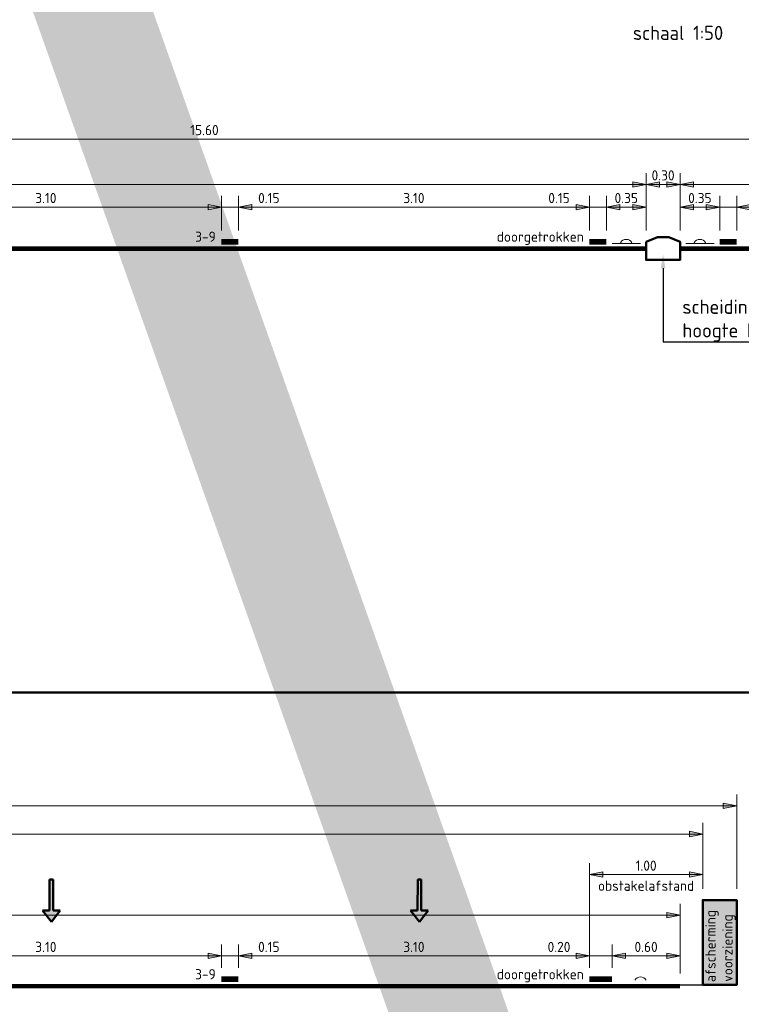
# Model space of a CAD drawing. Header units: metres. Extents: x -699 to 2316, y -1199 to 781.
# Tile 252 of 256: x -31.47 to -25.1, y 50.99 to 59.69. Entities that reach past the tile are written whole.
import ezdxf
from ezdxf import colors
from ezdxf.entities.mleader import LeaderData, LeaderLine
from ezdxf.enums import TextEntityAlignment as Align
from ezdxf.math import Vec2, Vec3

# ---------------------------------------------------------------- set-up
doc = ezdxf.new("R2010")
doc.units = ezdxf.units.M
doc.header["$PDMODE"] = 1
for name, color, linetype, lineweight in [('B-WE-GW-BERM-GD', 90, 'Continuous', 25), ('N-WE-VH-KANTVERHARDING-GD', 210, 'Continuous', 50), ('N-WE-VH-VERHARDING-GD', 252, 'Continuous', 50), ('N-WE-VV-MARKERING-GD', 170, 'Continuous', 50), ('X-XX-AL-M', 7, 'Continuous', 18), ('X-XX-AL-T18', 10, 'Continuous', 18), ('X-XX-AL-T25', 7, 'Continuous', 25)]:
    doc.layers.add(name, color=color, linetype=linetype, lineweight=lineweight)
doc.layers.add('X-XX-AL-TEKENBLAD_VIEWPORT-G', color=7, linetype='Continuous', lineweight=18, plot=False)
doc.styles.add('NLCS-ISO', font='NLCS-ISO.ttf')
doc.styles.add('NLCS-ISO Standaard', font='NLCS-ISO.ttf')
doc.styles.add('NLCS-ISO-M50-T25', font='NLCS-ISO.ttf', dxfattribs={"height": 0.125})
doc.linetypes.add('ZIGZAG', pattern='A,0.00254,-5.08,[131,ltypeshp.shx,S=5.08,R=0,X=-5.08,Y=0],-10.16,[131,ltypeshp.shx,S=5.08,R=180,X=5.08,Y=0],-5.08', length=20.32254)
doc.dimstyles.new('NLCS-T18-Pijl-ANNOTATIVE-A', dxfattribs={"dimtxt": 1.8, "dimasz": 1.35, "dimexe": 2, "dimexo": 2, "dimgap": 0.7, "dimtad": 1, "dimlfac": -1, "dimzin": 0, "dimdsep": 46, "dimtxsty": 'NLCS-ISO Standaard', "dimblk": 'Pijl', "dimblk1": 'Pijl', "dimblk2": 'Pijl', "dimcen": 2.5, "dimdle": 2, "dimclrd": 256, "dimclre": 256, "dimclrt": 256, "dimadec": 0, "dimazin": 0, "dimtfac": 1, "dimtofl": 0, "dimtmove": 0, "dimatfit": 3, "dimldrblk": 'Pijl', "dimfxl": 1, "dimtolj": 1, "dimtzin": 0, "dimlwd": 18, "dimlwe": 18, "dimarcsym": 0})

# ---------------------------------------------------------------- blocks, each defined once
blk = doc.blocks.new('Pijl')
h = blk.add_hatch(color=256)
h.paths.add_polyline_path([(0, 0), (-1.75, 0.35), (-1.75, 0)])
h.paths.add_polyline_path([(-1.75, 0), (-1.75, -0.35), (0, 0)])
for p, q in [((-1.9, 0), (0, 0)), ((0, 0), (-1.75, 0.35)), ((-1.75, 0.35), (-1.75, -0.35)), ((0, 0), (-1.75, -0.35))]:
    blk.add_line(p, q)
blk = doc.blocks.new('*D1254')
at = {"layer": 'Defpoints', "color": 0, "transparency": 16777216}
for p in [(-26.4392, 51.4198), (-29.5392, 51.2136), (-26.4392, 51.2136)]:
    blk.add_point(p, dxfattribs=at)
at = {"layer": 'X-XX-AL-M', "lineweight": 18, "transparency": 16777216}
for p, q in [((-29.5392, 51.3136), (-29.5392, 51.5198)), ((-26.4392, 51.3136), (-26.4392, 51.5198)), ((-29.4717, 51.4198), (-26.5067, 51.4198))]:
    blk.add_line(p, q, dxfattribs=at)
at = {"layer": 'X-XX-AL-M', "lineweight": 18, "transparency": 16777216, "xscale": 0.0675, "yscale": 0.0675, "zscale": 0.0675, "rotation": 180}
blk.add_blockref('Pijl', (-29.5392, 51.4198), dxfattribs=at)
at = {"layer": 'X-XX-AL-M', "lineweight": 18, "transparency": 16777216, "xscale": 0.0675, "yscale": 0.0675, "zscale": 0.0675}
blk.add_blockref('Pijl', (-26.4392, 51.4198), dxfattribs=at)
at = {"layer": 'X-XX-AL-M', "transparency": 16777216, "insert": (-27.9892, 51.4998), "char_height": 0.09, "attachment_point": 5, "style": 'NLCS-ISO Standaard'}
blk.add_mtext('\\A1;3.10', dxfattribs=at)
blk = doc.blocks.new('*D1257')
at = {"layer": 'Defpoints', "color": 0, "transparency": 16777216}
for p in [(-25.6392, 51.7787), (-36.8392, 51.1636), (-25.6392, 51.1636)]:
    blk.add_point(p, dxfattribs=at)
at = {"layer": 'X-XX-AL-M', "lineweight": 18, "transparency": 16777216}
for p, q in [((-36.8392, 51.2636), (-36.8392, 51.8787)), ((-25.6392, 51.2636), (-25.6392, 51.8787)), ((-36.7717, 51.7787), (-25.7067, 51.7787))]:
    blk.add_line(p, q, dxfattribs=at)
at = {"layer": 'X-XX-AL-M', "lineweight": 18, "transparency": 16777216, "xscale": 0.0675, "yscale": 0.0675, "zscale": 0.0675, "rotation": 180}
blk.add_blockref('Pijl', (-36.8392, 51.7787), dxfattribs=at)
at = {"layer": 'X-XX-AL-M', "lineweight": 18, "transparency": 16777216, "xscale": 0.0675, "yscale": 0.0675, "zscale": 0.0675}
blk.add_blockref('Pijl', (-25.6392, 51.7787), dxfattribs=at)
at = {"layer": 'X-XX-AL-M', "transparency": 16777216, "insert": (-32.9142, 51.8587), "char_height": 0.09, "attachment_point": 5, "style": 'NLCS-ISO Standaard'}
blk.add_mtext('\\A1;11.20', dxfattribs=at)
blk = doc.blocks.new('*D1258')
at = {"layer": 'Defpoints', "color": 0, "transparency": 16777216}
for p in [(-26.2392, 51.4198), (-26.4392, 51.2136), (-26.2392, 51.2136)]:
    blk.add_point(p, dxfattribs=at)
at = {"layer": 'X-XX-AL-M', "lineweight": 18, "transparency": 16777216}
for p, q in [((-26.4392, 51.3136), (-26.4392, 51.5198)), ((-26.2392, 51.3136), (-26.2392, 51.5198)), ((-26.8422, 51.4198), (-26.4392, 51.4198)), ((-26.5067, 51.4198), (-26.5742, 51.4198)), ((-26.4392, 51.4198), (-26.2392, 51.4198)), ((-26.1717, 51.4198), (-26.1042, 51.4198))]:
    blk.add_line(p, q, dxfattribs=at)
at = {"layer": 'X-XX-AL-M', "lineweight": 18, "transparency": 16777216, "xscale": 0.0675, "yscale": 0.0675, "zscale": 0.0675}
blk.add_blockref('Pijl', (-26.4392, 51.4198), dxfattribs=at)
at = {"layer": 'X-XX-AL-M', "lineweight": 18, "transparency": 16777216, "xscale": 0.0675, "yscale": 0.0675, "zscale": 0.0675, "rotation": 180}
blk.add_blockref('Pijl', (-26.2392, 51.4198), dxfattribs=at)
at = {"layer": 'X-XX-AL-M', "transparency": 16777216, "insert": (-26.7082, 51.4998), "char_height": 0.09, "attachment_point": 5, "style": 'NLCS-ISO Standaard'}
blk.add_mtext('\\A1;0.20', dxfattribs=at)
blk = doc.blocks.new('*D1259')
at = {"layer": 'Defpoints', "color": 0, "transparency": 16777216}
for p in [(-26.2392, 51.4198), (-26.2392, 51.2136), (-25.6392, 51.1636)]:
    blk.add_point(p, dxfattribs=at)
at = {"layer": 'X-XX-AL-M', "lineweight": 18, "transparency": 16777216}
for p, q in [((-26.2392, 51.3136), (-26.2392, 51.5198)), ((-25.6392, 51.2636), (-25.6392, 51.5198)), ((-25.7067, 51.4198), (-26.1717, 51.4198))]:
    blk.add_line(p, q, dxfattribs=at)
at = {"layer": 'X-XX-AL-M', "lineweight": 18, "transparency": 16777216, "xscale": 0.0675, "yscale": 0.0675, "zscale": 0.0675, "rotation": 180}
blk.add_blockref('Pijl', (-26.2392, 51.4198), dxfattribs=at)
at = {"layer": 'X-XX-AL-M', "lineweight": 18, "transparency": 16777216, "xscale": 0.0675, "yscale": 0.0675, "zscale": 0.0675}
blk.add_blockref('Pijl', (-25.6392, 51.4198), dxfattribs=at)
at = {"layer": 'X-XX-AL-M', "transparency": 16777216, "insert": (-25.9392, 51.4998), "char_height": 0.09, "attachment_point": 5, "style": 'NLCS-ISO Standaard'}
blk.add_mtext('\\A1;0.60', dxfattribs=at)
blk = doc.blocks.new('*D1268')
at = {"layer": 'Defpoints', "color": 0, "transparency": 16777216}
for p in [(-29.6892, 51.4198), (-29.6892, 51.2136), (-29.5392, 51.2136)]:
    blk.add_point(p, dxfattribs=at)
at = {"layer": 'X-XX-AL-M', "lineweight": 18, "transparency": 16777216}
for p, q in [((-29.6892, 51.3136), (-29.6892, 51.5198)), ((-29.5392, 51.3136), (-29.5392, 51.5198)), ((-29.7567, 51.4198), (-29.8242, 51.4198)), ((-29.5392, 51.4198), (-29.6892, 51.4198)), ((-29.1452, 51.4198), (-29.5392, 51.4198)), ((-29.4717, 51.4198), (-29.4042, 51.4198))]:
    blk.add_line(p, q, dxfattribs=at)
at = {"layer": 'X-XX-AL-M', "lineweight": 18, "transparency": 16777216, "xscale": 0.0675, "yscale": 0.0675, "zscale": 0.0675}
blk.add_blockref('Pijl', (-29.6892, 51.4198), dxfattribs=at)
at = {"layer": 'X-XX-AL-M', "lineweight": 18, "transparency": 16777216, "xscale": 0.0675, "yscale": 0.0675, "zscale": 0.0675, "rotation": 180}
blk.add_blockref('Pijl', (-29.5392, 51.4198), dxfattribs=at)
at = {"layer": 'X-XX-AL-M', "transparency": 16777216, "insert": (-29.2702, 51.4998), "char_height": 0.09, "attachment_point": 5, "style": 'NLCS-ISO Standaard'}
blk.add_mtext('\\A1;0.15', dxfattribs=at)
blk = doc.blocks.new('*D1270')
at = {"layer": 'Defpoints', "color": 0, "transparency": 16777216}
for p in [(-26.4392, 52.1377), (-25.4392, 51.9136), (-26.4392, 51.2136)]:
    blk.add_point(p, dxfattribs=at)
at = {"layer": 'X-XX-AL-M', "lineweight": 18, "transparency": 16777216}
for p, q in [((-26.4392, 51.3136), (-26.4392, 52.2377)), ((-25.4392, 52.0136), (-25.4392, 52.2377)), ((-25.5067, 52.1377), (-26.3717, 52.1377))]:
    blk.add_line(p, q, dxfattribs=at)
at = {"layer": 'X-XX-AL-M', "lineweight": 18, "transparency": 16777216, "xscale": 0.0675, "yscale": 0.0675, "zscale": 0.0675, "rotation": 180}
blk.add_blockref('Pijl', (-26.4392, 52.1377), dxfattribs=at)
at = {"layer": 'X-XX-AL-M', "lineweight": 18, "transparency": 16777216, "xscale": 0.0675, "yscale": 0.0675, "zscale": 0.0675}
blk.add_blockref('Pijl', (-25.4392, 52.1377), dxfattribs=at)
at = {"layer": 'X-XX-AL-M', "transparency": 16777216, "insert": (-25.9392, 52.2177), "char_height": 0.09, "attachment_point": 5, "style": 'NLCS-ISO Standaard'}
blk.add_mtext('\\A1;1.00', dxfattribs=at)
blk = doc.blocks.new('*D1274')
at = {"layer": 'Defpoints', "color": 0, "transparency": 16777216}
for p in [(-29.6892, 51.4198), (-32.7892, 51.2136), (-29.6892, 51.2136)]:
    blk.add_point(p, dxfattribs=at)
at = {"layer": 'X-XX-AL-M', "lineweight": 18, "transparency": 16777216}
for p, q in [((-32.7892, 51.3136), (-32.7892, 51.5198)), ((-29.6892, 51.3136), (-29.6892, 51.5198)), ((-32.7217, 51.4198), (-29.7567, 51.4198))]:
    blk.add_line(p, q, dxfattribs=at)
at = {"layer": 'X-XX-AL-M', "lineweight": 18, "transparency": 16777216, "xscale": 0.0675, "yscale": 0.0675, "zscale": 0.0675, "rotation": 180}
blk.add_blockref('Pijl', (-32.7892, 51.4198), dxfattribs=at)
at = {"layer": 'X-XX-AL-M', "lineweight": 18, "transparency": 16777216, "xscale": 0.0675, "yscale": 0.0675, "zscale": 0.0675}
blk.add_blockref('Pijl', (-29.6892, 51.4198), dxfattribs=at)
at = {"layer": 'X-XX-AL-M', "transparency": 16777216, "insert": (-31.2392, 51.4998), "char_height": 0.09, "attachment_point": 5, "style": 'NLCS-ISO Standaard'}
blk.add_mtext('\\A1;3.10', dxfattribs=at)
blk = doc.blocks.new('*D1278')
at = {"layer": 'Defpoints', "color": 0, "transparency": 16777216}
for p in [(-25.4392, 52.4966), (-38.4892, 51.9136), (-25.4392, 51.9136)]:
    blk.add_point(p, dxfattribs=at)
at = {"layer": 'X-XX-AL-M', "lineweight": 18, "transparency": 16777216}
for p, q in [((-38.4892, 52.0136), (-38.4892, 52.5966)), ((-25.4392, 52.0136), (-25.4392, 52.5966)), ((-38.4217, 52.4966), (-25.5067, 52.4966))]:
    blk.add_line(p, q, dxfattribs=at)
at = {"layer": 'X-XX-AL-M', "lineweight": 18, "transparency": 16777216, "xscale": 0.0675, "yscale": 0.0675, "zscale": 0.0675, "rotation": 180}
blk.add_blockref('Pijl', (-38.4892, 52.4966), dxfattribs=at)
at = {"layer": 'X-XX-AL-M', "lineweight": 18, "transparency": 16777216, "xscale": 0.0675, "yscale": 0.0675, "zscale": 0.0675}
blk.add_blockref('Pijl', (-25.4392, 52.4966), dxfattribs=at)
at = {"layer": 'X-XX-AL-M', "transparency": 16777216, "insert": (-31.9642, 52.5766), "char_height": 0.09, "attachment_point": 5, "style": 'NLCS-ISO Standaard'}
blk.add_mtext('\\A1;13.05', dxfattribs=at)
blk = doc.blocks.new('*D1283')
at = {"layer": 'Defpoints', "color": 0, "transparency": 16777216}
for p in [(-25.1392, 52.7466), (-38.7892, 51.9136), (-25.1392, 51.9136)]:
    blk.add_point(p, dxfattribs=at)
at = {"layer": 'X-XX-AL-M', "lineweight": 18, "transparency": 16777216}
for p, q in [((-38.7892, 52.0136), (-38.7892, 52.8466)), ((-25.1392, 52.0136), (-25.1392, 52.8466)), ((-38.7217, 52.7466), (-25.2067, 52.7466))]:
    blk.add_line(p, q, dxfattribs=at)
at = {"layer": 'X-XX-AL-M', "lineweight": 18, "transparency": 16777216, "xscale": 0.0675, "yscale": 0.0675, "zscale": 0.0675, "rotation": 180}
blk.add_blockref('Pijl', (-38.7892, 52.7466), dxfattribs=at)
at = {"layer": 'X-XX-AL-M', "lineweight": 18, "transparency": 16777216, "xscale": 0.0675, "yscale": 0.0675, "zscale": 0.0675}
blk.add_blockref('Pijl', (-25.1392, 52.7466), dxfattribs=at)
at = {"layer": 'X-XX-AL-M', "transparency": 16777216, "insert": (-31.9642, 52.8266), "char_height": 0.09, "attachment_point": 5, "style": 'NLCS-ISO Standaard'}
blk.add_mtext('\\A1;13.65', dxfattribs=at)
blk = doc.blocks.new('*D1524')
at = {"layer": 'Defpoints', "color": 0, "transparency": 16777216}
for p in [(-26.4392, 58.0311), (-29.5392, 57.7248), (-26.4392, 57.7248)]:
    blk.add_point(p, dxfattribs=at)
at = {"layer": 'X-XX-AL-M', "lineweight": 18, "transparency": 16777216}
for p, q in [((-29.5392, 57.8248), (-29.5392, 58.1311)), ((-26.4392, 57.8248), (-26.4392, 58.1311)), ((-29.4717, 58.0311), (-26.5067, 58.0311))]:
    blk.add_line(p, q, dxfattribs=at)
at = {"layer": 'X-XX-AL-M', "lineweight": 18, "transparency": 16777216, "xscale": 0.0675, "yscale": 0.0675, "zscale": 0.0675, "rotation": 180}
blk.add_blockref('Pijl', (-29.5392, 58.0311), dxfattribs=at)
at = {"layer": 'X-XX-AL-M', "lineweight": 18, "transparency": 16777216, "xscale": 0.0675, "yscale": 0.0675, "zscale": 0.0675}
blk.add_blockref('Pijl', (-26.4392, 58.0311), dxfattribs=at)
at = {"layer": 'X-XX-AL-M', "transparency": 16777216, "insert": (-27.9892, 58.1111), "char_height": 0.09, "attachment_point": 5, "style": 'NLCS-ISO Standaard'}
blk.add_mtext('\\A1;3.10', dxfattribs=at)
blk = doc.blocks.new('*D1527')
at = {"layer": 'Defpoints', "color": 0, "transparency": 16777216}
for p in [(-25.9392, 58.2311), (-25.9392, 57.7248), (-36.7892, 57.6748)]:
    blk.add_point(p, dxfattribs=at)
at = {"layer": 'X-XX-AL-M', "lineweight": 18, "transparency": 16777216}
for p, q in [((-36.7892, 57.7748), (-36.7892, 58.3311)), ((-25.9392, 57.8248), (-25.9392, 58.3311)), ((-36.7217, 58.2311), (-26.0067, 58.2311))]:
    blk.add_line(p, q, dxfattribs=at)
at = {"layer": 'X-XX-AL-M', "lineweight": 18, "transparency": 16777216, "xscale": 0.0675, "yscale": 0.0675, "zscale": 0.0675, "rotation": 180}
blk.add_blockref('Pijl', (-36.7892, 58.2311), dxfattribs=at)
at = {"layer": 'X-XX-AL-M', "lineweight": 18, "transparency": 16777216, "xscale": 0.0675, "yscale": 0.0675, "zscale": 0.0675}
blk.add_blockref('Pijl', (-25.9392, 58.2311), dxfattribs=at)
at = {"layer": 'X-XX-AL-M', "transparency": 16777216, "insert": (-33.0642, 58.3111), "char_height": 0.09, "attachment_point": 5, "style": 'NLCS-ISO Standaard'}
blk.add_mtext('\\A1;10.85', dxfattribs=at)
blk = doc.blocks.new('*D1528')
at = {"layer": 'Defpoints', "color": 0, "transparency": 16777216}
for p in [(-26.2892, 58.0311), (-26.4392, 57.7248), (-26.2892, 57.7248)]:
    blk.add_point(p, dxfattribs=at)
at = {"layer": 'X-XX-AL-M', "lineweight": 18, "transparency": 16777216}
for p, q in [((-26.4392, 57.8248), (-26.4392, 58.1311)), ((-26.2892, 57.8248), (-26.2892, 58.1311)), ((-26.8332, 58.0311), (-26.4392, 58.0311)), ((-26.5067, 58.0311), (-26.5742, 58.0311)), ((-26.4392, 58.0311), (-26.2892, 58.0311)), ((-26.2217, 58.0311), (-26.1542, 58.0311))]:
    blk.add_line(p, q, dxfattribs=at)
at = {"layer": 'X-XX-AL-M', "lineweight": 18, "transparency": 16777216, "xscale": 0.0675, "yscale": 0.0675, "zscale": 0.0675}
blk.add_blockref('Pijl', (-26.4392, 58.0311), dxfattribs=at)
at = {"layer": 'X-XX-AL-M', "lineweight": 18, "transparency": 16777216, "xscale": 0.0675, "yscale": 0.0675, "zscale": 0.0675, "rotation": 180}
blk.add_blockref('Pijl', (-26.2892, 58.0311), dxfattribs=at)
at = {"layer": 'X-XX-AL-M', "transparency": 16777216, "insert": (-26.7082, 58.1111), "char_height": 0.09, "attachment_point": 5, "style": 'NLCS-ISO Standaard'}
blk.add_mtext('\\A1;0.15', dxfattribs=at)
blk = doc.blocks.new('*D1529')
at = {"layer": 'Defpoints', "color": 0, "transparency": 16777216}
for p in [(-26.2892, 58.0311), (-26.2892, 57.7248), (-25.9392, 57.7248)]:
    blk.add_point(p, dxfattribs=at)
at = {"layer": 'X-XX-AL-M', "lineweight": 18, "transparency": 16777216}
for p, q in [((-26.2892, 57.8248), (-26.2892, 58.1311)), ((-25.9392, 57.8248), (-25.9392, 58.1311)), ((-26.0067, 58.0311), (-26.2217, 58.0311))]:
    blk.add_line(p, q, dxfattribs=at)
at = {"layer": 'X-XX-AL-M', "lineweight": 18, "transparency": 16777216, "xscale": 0.0675, "yscale": 0.0675, "zscale": 0.0675, "rotation": 180}
blk.add_blockref('Pijl', (-26.2892, 58.0311), dxfattribs=at)
at = {"layer": 'X-XX-AL-M', "lineweight": 18, "transparency": 16777216, "xscale": 0.0675, "yscale": 0.0675, "zscale": 0.0675}
blk.add_blockref('Pijl', (-25.9392, 58.0311), dxfattribs=at)
at = {"layer": 'X-XX-AL-M', "transparency": 16777216, "insert": (-26.1142, 58.1111), "char_height": 0.09, "attachment_point": 5, "style": 'NLCS-ISO Standaard'}
blk.add_mtext('\\A1;0.35', dxfattribs=at)
blk = doc.blocks.new('*D1530')
at = {"layer": 'Defpoints', "color": 0, "transparency": 16777216}
for p in [(-29.6892, 58.0311), (-29.6892, 57.7248), (-29.5392, 57.7248)]:
    blk.add_point(p, dxfattribs=at)
at = {"layer": 'X-XX-AL-M', "lineweight": 18, "transparency": 16777216}
for p, q in [((-29.6892, 57.8248), (-29.6892, 58.1311)), ((-29.5392, 57.8248), (-29.5392, 58.1311)), ((-29.7567, 58.0311), (-29.8242, 58.0311)), ((-29.5392, 58.0311), (-29.6892, 58.0311)), ((-29.1452, 58.0311), (-29.5392, 58.0311)), ((-29.4717, 58.0311), (-29.4042, 58.0311))]:
    blk.add_line(p, q, dxfattribs=at)
at = {"layer": 'X-XX-AL-M', "lineweight": 18, "transparency": 16777216, "xscale": 0.0675, "yscale": 0.0675, "zscale": 0.0675}
blk.add_blockref('Pijl', (-29.6892, 58.0311), dxfattribs=at)
at = {"layer": 'X-XX-AL-M', "lineweight": 18, "transparency": 16777216, "xscale": 0.0675, "yscale": 0.0675, "zscale": 0.0675, "rotation": 180}
blk.add_blockref('Pijl', (-29.5392, 58.0311), dxfattribs=at)
at = {"layer": 'X-XX-AL-M', "transparency": 16777216, "insert": (-29.2702, 58.1111), "char_height": 0.09, "attachment_point": 5, "style": 'NLCS-ISO Standaard'}
blk.add_mtext('\\A1;0.15', dxfattribs=at)
blk = doc.blocks.new('*D1532')
at = {"layer": 'Defpoints', "color": 0, "transparency": 16777216}
for p in [(-29.6892, 58.0311), (-32.7892, 57.7248), (-29.6892, 57.7248)]:
    blk.add_point(p, dxfattribs=at)
at = {"layer": 'X-XX-AL-M', "lineweight": 18, "transparency": 16777216}
for p, q in [((-32.7892, 57.8248), (-32.7892, 58.1311)), ((-29.6892, 57.8248), (-29.6892, 58.1311)), ((-32.7217, 58.0311), (-29.7567, 58.0311))]:
    blk.add_line(p, q, dxfattribs=at)
at = {"layer": 'X-XX-AL-M', "lineweight": 18, "transparency": 16777216, "xscale": 0.0675, "yscale": 0.0675, "zscale": 0.0675, "rotation": 180}
blk.add_blockref('Pijl', (-32.7892, 58.0311), dxfattribs=at)
at = {"layer": 'X-XX-AL-M', "lineweight": 18, "transparency": 16777216, "xscale": 0.0675, "yscale": 0.0675, "zscale": 0.0675}
blk.add_blockref('Pijl', (-29.6892, 58.0311), dxfattribs=at)
at = {"layer": 'X-XX-AL-M', "transparency": 16777216, "insert": (-31.2392, 58.1111), "char_height": 0.09, "attachment_point": 5, "style": 'NLCS-ISO Standaard'}
blk.add_mtext('\\A1;3.10', dxfattribs=at)
blk = doc.blocks.new('*D1534')
at = {"layer": 'Defpoints', "color": 0, "transparency": 16777216}
for p in [(-25.1392, 58.0311), (-25.1392, 57.7248), (-22.1392, 57.7248)]:
    blk.add_point(p, dxfattribs=at)
at = {"layer": 'X-XX-AL-M', "lineweight": 18, "transparency": 16777216}
for p, q in [((-25.1392, 57.8248), (-25.1392, 58.1311)), ((-22.1392, 57.8248), (-22.1392, 58.1311)), ((-22.2067, 58.0311), (-25.0717, 58.0311))]:
    blk.add_line(p, q, dxfattribs=at)
at = {"layer": 'X-XX-AL-M', "lineweight": 18, "transparency": 16777216, "xscale": 0.0675, "yscale": 0.0675, "zscale": 0.0675, "rotation": 180}
blk.add_blockref('Pijl', (-25.1392, 58.0311), dxfattribs=at)
at = {"layer": 'X-XX-AL-M', "lineweight": 18, "transparency": 16777216, "xscale": 0.0675, "yscale": 0.0675, "zscale": 0.0675}
blk.add_blockref('Pijl', (-22.1392, 58.0311), dxfattribs=at)
at = {"layer": 'X-XX-AL-M', "transparency": 16777216, "insert": (-23.6392, 58.1111), "char_height": 0.09, "attachment_point": 5, "style": 'NLCS-ISO Standaard'}
blk.add_mtext('\\A1;3.00', dxfattribs=at)
blk = doc.blocks.new('*D1537')
at = {"layer": 'Defpoints', "color": 0, "transparency": 16777216}
for p in [(-25.6392, 58.2311), (-25.6392, 57.7248), (-21.4392, 57.6748)]:
    blk.add_point(p, dxfattribs=at)
at = {"layer": 'X-XX-AL-M', "lineweight": 18, "transparency": 16777216}
for p, q in [((-25.6392, 57.8248), (-25.6392, 58.3311)), ((-21.4392, 57.7748), (-21.4392, 58.3311)), ((-21.5067, 58.2311), (-25.5717, 58.2311))]:
    blk.add_line(p, q, dxfattribs=at)
at = {"layer": 'X-XX-AL-M', "lineweight": 18, "transparency": 16777216, "xscale": 0.0675, "yscale": 0.0675, "zscale": 0.0675, "rotation": 180}
blk.add_blockref('Pijl', (-25.6392, 58.2311), dxfattribs=at)
at = {"layer": 'X-XX-AL-M', "lineweight": 18, "transparency": 16777216, "xscale": 0.0675, "yscale": 0.0675, "zscale": 0.0675}
blk.add_blockref('Pijl', (-21.4392, 58.2311), dxfattribs=at)
at = {"layer": 'X-XX-AL-M', "transparency": 16777216, "insert": (-24.1892, 58.3111), "char_height": 0.09, "attachment_point": 5, "style": 'NLCS-ISO Standaard'}
blk.add_mtext('\\A1;4.20', dxfattribs=at)
blk = doc.blocks.new('*D1538')
at = {"layer": 'Defpoints', "color": 0, "transparency": 16777216}
for p in [(-25.2892, 58.0311), (-25.2892, 57.7248), (-25.1392, 57.7248)]:
    blk.add_point(p, dxfattribs=at)
at = {"layer": 'X-XX-AL-M', "lineweight": 18, "transparency": 16777216}
for p, q in [((-25.2892, 57.8248), (-25.2892, 58.1311)), ((-25.1392, 57.8248), (-25.1392, 58.1311)), ((-25.3567, 58.0311), (-25.4242, 58.0311)), ((-25.1392, 58.0311), (-25.2892, 58.0311)), ((-24.7452, 58.0311), (-25.1392, 58.0311)), ((-25.0717, 58.0311), (-25.0042, 58.0311))]:
    blk.add_line(p, q, dxfattribs=at)
at = {"layer": 'X-XX-AL-M', "lineweight": 18, "transparency": 16777216, "xscale": 0.0675, "yscale": 0.0675, "zscale": 0.0675}
blk.add_blockref('Pijl', (-25.2892, 58.0311), dxfattribs=at)
at = {"layer": 'X-XX-AL-M', "lineweight": 18, "transparency": 16777216, "xscale": 0.0675, "yscale": 0.0675, "zscale": 0.0675, "rotation": 180}
blk.add_blockref('Pijl', (-25.1392, 58.0311), dxfattribs=at)
at = {"layer": 'X-XX-AL-M', "transparency": 16777216, "insert": (-24.8702, 58.1111), "char_height": 0.09, "attachment_point": 5, "style": 'NLCS-ISO Standaard'}
blk.add_mtext('\\A1;0.15', dxfattribs=at)
blk = doc.blocks.new('*D1539')
at = {"layer": 'Defpoints', "color": 0, "transparency": 16777216}
for p in [(-25.2892, 58.0311), (-25.6392, 57.7248), (-25.2892, 57.7248)]:
    blk.add_point(p, dxfattribs=at)
at = {"layer": 'X-XX-AL-M', "lineweight": 18, "transparency": 16777216}
for p, q in [((-25.6392, 57.8248), (-25.6392, 58.1311)), ((-25.2892, 57.8248), (-25.2892, 58.1311)), ((-25.5717, 58.0311), (-25.3567, 58.0311))]:
    blk.add_line(p, q, dxfattribs=at)
at = {"layer": 'X-XX-AL-M', "lineweight": 18, "transparency": 16777216, "xscale": 0.0675, "yscale": 0.0675, "zscale": 0.0675, "rotation": 180}
blk.add_blockref('Pijl', (-25.6392, 58.0311), dxfattribs=at)
at = {"layer": 'X-XX-AL-M', "lineweight": 18, "transparency": 16777216, "xscale": 0.0675, "yscale": 0.0675, "zscale": 0.0675}
blk.add_blockref('Pijl', (-25.2892, 58.0311), dxfattribs=at)
at = {"layer": 'X-XX-AL-M', "transparency": 16777216, "insert": (-25.4642, 58.1111), "char_height": 0.09, "attachment_point": 5, "style": 'NLCS-ISO Standaard'}
blk.add_mtext('\\A1;0.35', dxfattribs=at)
blk = doc.blocks.new('*D1542')
at = {"layer": 'Defpoints', "color": 0, "transparency": 16777216}
for p in [(-21.4392, 58.6311), (-37.0392, 58.4248), (-21.4392, 58.4248)]:
    blk.add_point(p, dxfattribs=at)
at = {"layer": 'X-XX-AL-M', "lineweight": 18, "transparency": 16777216}
for p, q in [((-37.0392, 58.5248), (-37.0392, 58.7311)), ((-21.4392, 58.5248), (-21.4392, 58.7311)), ((-36.9717, 58.6311), (-21.5067, 58.6311))]:
    blk.add_line(p, q, dxfattribs=at)
at = {"layer": 'X-XX-AL-M', "lineweight": 18, "transparency": 16777216, "xscale": 0.0675, "yscale": 0.0675, "zscale": 0.0675, "rotation": 180}
blk.add_blockref('Pijl', (-37.0392, 58.6311), dxfattribs=at)
at = {"layer": 'X-XX-AL-M', "lineweight": 18, "transparency": 16777216, "xscale": 0.0675, "yscale": 0.0675, "zscale": 0.0675}
blk.add_blockref('Pijl', (-21.4392, 58.6311), dxfattribs=at)
at = {"layer": 'X-XX-AL-M', "transparency": 16777216, "insert": (-29.8392, 58.7111), "char_height": 0.09, "attachment_point": 5, "style": 'NLCS-ISO Standaard'}
blk.add_mtext('\\A1;15.60', dxfattribs=at)
blk = doc.blocks.new('*D1556')
at = {"layer": 'Defpoints', "color": 0, "transparency": 16777216}
for p in [(-25.9392, 58.2311), (-25.9392, 57.7248), (-25.6392, 57.7248)]:
    blk.add_point(p, dxfattribs=at)
at = {"layer": 'X-XX-AL-M', "lineweight": 18, "transparency": 16777216}
for p, q in [((-25.9392, 57.8248), (-25.9392, 58.3311)), ((-25.6392, 57.8248), (-25.6392, 58.3311)), ((-25.7067, 58.2311), (-25.8717, 58.2311))]:
    blk.add_line(p, q, dxfattribs=at)
at = {"layer": 'X-XX-AL-M', "lineweight": 18, "transparency": 16777216, "xscale": 0.0675, "yscale": 0.0675, "zscale": 0.0675, "rotation": 180}
blk.add_blockref('Pijl', (-25.9392, 58.2311), dxfattribs=at)
at = {"layer": 'X-XX-AL-M', "lineweight": 18, "transparency": 16777216, "xscale": 0.0675, "yscale": 0.0675, "zscale": 0.0675}
blk.add_blockref('Pijl', (-25.6392, 58.2311), dxfattribs=at)
at = {"layer": 'X-XX-AL-M', "transparency": 16777216, "insert": (-25.7892, 58.3111), "char_height": 0.09, "attachment_point": 5, "style": 'NLCS-ISO Standaard'}
blk.add_mtext('\\A1;0.30', dxfattribs=at)

msp = doc.modelspace()

# ---------------------------------------------------------------- hatches: boundary and pattern name
at = {"layer": 'N-WE-VH-VERHARDING-GD'}
h = msp.add_hatch(color=256, dxfattribs=at)
h.dxf.hatch_style = 1
h.paths.add_polyline_path([(-25.4392, 51.1636), (-25.1392, 51.1636), (-25.1392, 51.9136), (-25.4392, 51.9136)])

# ---------------------------------------------------------------- linework, layer by layer
at = {"layer": 'B-WE-GW-BERM-GD'}
msp.add_line((-25.6392, 51.1636), (-25.4392, 51.1636), dxfattribs=at)
at = {"layer": 'N-WE-VH-KANTVERHARDING-GD'}
msp.add_lwpolyline([(-25.9392, 57.7248), (-25.8392, 57.7648), (-25.7392, 57.7648), (-25.6392, 57.7248), (-25.6392, 57.5648), (-25.9392, 57.5648)], close=True, dxfattribs=at)
at = {"layer": 'N-WE-VH-VERHARDING-GD'}
msp.add_line((-38.4892, 53.745), (-11.3892, 53.745), dxfattribs=at)
at = {"layer": 'N-WE-VH-VERHARDING-GD', "const_width": 0.04, "flags": 128}
for points in [[(-36.7892, 57.6648), (-25.9392, 57.6648)], [(-21.4392, 57.6648), (-25.6392, 57.6648)], [(-36.8392, 51.1536), (-25.6392, 51.1536)]]:
    msp.add_lwpolyline(points, dxfattribs=at)
at = {"layer": 'N-WE-VH-VERHARDING-GD', "flags": 128}
msp.add_lwpolyline([(-25.4392, 51.1636), (-25.1392, 51.1636), (-25.1392, 51.9136), (-25.4392, 51.9136)], close=True, dxfattribs=at)
at = {"layer": 'N-WE-VV-MARKERING-GD', "color": 6, "linetype": 'ZIGZAG', "lineweight": 9, "ltscale": 0.05}
for p, q in [((-25.9892, 57.7098), (-26.2392, 57.7098)), ((-25.5892, 57.7098), (-25.3392, 57.7098))]:
    msp.add_line(p, q, dxfattribs=at)
at = {"layer": 'N-WE-VV-MARKERING-GD'}
for p, q in [((-31.2067, 51.8221), (-31.2057, 52.0942)), ((-31.2057, 52.0942), (-31.1741, 52.094)), ((-31.1741, 52.094), (-31.1743, 51.8221)), ((-27.9566, 51.8221), (-27.9556, 52.0942)), ((-27.9556, 52.0942), (-27.9239, 52.094)), ((-27.9239, 52.094), (-27.9241, 51.8221)), ((-31.1893, 51.7198), (-31.2696, 51.8221)), ((-31.2067, 51.8221), (-31.2696, 51.8221)), ((-31.1123, 51.8221), (-31.1893, 51.7198)), ((-31.1123, 51.8221), (-31.1743, 51.8221)), ((-27.9392, 51.7198), (-28.0194, 51.8221)), ((-27.9566, 51.8221), (-28.0194, 51.8221)), ((-27.8621, 51.8221), (-27.9392, 51.7198)), ((-27.8621, 51.8221), (-27.9241, 51.8221))]:
    msp.add_line(p, q, dxfattribs=at)
at = {"layer": 'N-WE-VV-MARKERING-GD', "const_width": 0.05, "flags": 128}
for points in [[(-29.6892, 57.7248), (-29.5392, 57.7248)], [(-26.4392, 57.7248), (-26.2892, 57.7248)], [(-25.1392, 57.7248), (-25.2892, 57.7248)], [(-29.6892, 51.2136), (-29.5392, 51.2136)], [(-26.4392, 51.2136), (-26.2392, 51.2136)]]:
    msp.add_lwpolyline(points, dxfattribs=at)
at = {"layer": 'N-WE-VV-MARKERING-GD', "color": 1, "lineweight": 18, "ltscale": 0.25}
for centre in [(-26.1142, 57.6898), (-25.4642, 57.6898), (-25.9892, 51.1786)]:
    msp.add_arc(centre, 0.0567, 28.07249, 151.92751, dxfattribs=at)
at = {"layer": 'N-WE-VV-MARKERING-GD'}
for points in [[(-31.1743, 51.8221), (-31.2067, 51.8221), (-31.1741, 52.094), (-31.2057, 52.0942)], [(-27.9241, 51.8221), (-27.9566, 51.8221), (-27.9239, 52.094), (-27.9556, 52.0942)], [(-31.1893, 51.7198), (-31.1123, 51.8221), (-31.2696, 51.8221)], [(-27.9392, 51.7198), (-27.8621, 51.8221), (-28.0194, 51.8221)]]:
    msp.add_solid(points, dxfattribs=at)
at = {"layer": 'X-XX-AL-TEKENBLAD_VIEWPORT-G', "color": 40, "const_width": 1}
msp.add_lwpolyline([(-42.366, 92.2398), (-6.9485, -7.4286)], dxfattribs=at)

# ---------------------------------------------------------------- texts
at = {"layer": 'X-XX-AL-T18', "style": 'NLCS-ISO Standaard'}
for s, p in [('3-9', (-29.7392, 57.7248)), ('doorgetrokken', (-26.4892, 57.7248)), ('3-9', (-29.7392, 51.2136)), ('doorgetrokken', (-26.4892, 51.2136))]:
    msp.add_text(s, height=0.09, dxfattribs=at).set_placement(p, align=Align.RIGHT)
msp.add_text('obstakelafstand', height=0.09, dxfattribs=at).set_placement((-25.9392, 51.9677), align=Align.BOTTOM_CENTER)
for s, p in [('afscherming', (-25.2982, 51.5076)), ('voorziening', (-25.1482, 51.4896))]:
    msp.add_text(s, height=0.09, rotation=90, dxfattribs=at).set_placement(p, align=Align.BOTTOM_CENTER)
at = {"layer": 'X-XX-AL-T25', "style": 'NLCS-ISO'}
msp.add_text('schaal 1:50', height=0.125, dxfattribs=at).set_placement((-26.0561, 59.5069))

# ---------------------------------------------------------------- dimensions: what is measured, and where the dimension line sits
at = {"layer": 'X-XX-AL-M'}
for base, p1, p2, override, picture, middle in [((-21.4392, 58.6311), (-37.0392, 58.4248), (-21.4392, 58.4248), {"dimscale": 0.05}, '*D1542', (-29.8392, 58.6311)), ((-25.9392, 58.2311), (-25.6392, 57.7248), (-25.9392, 57.7248), {"dimscale": 0.05}, '*D1556', (-25.7892, 58.2311)), ((-25.6392, 58.2311), (-21.4392, 57.6748), (-25.6392, 57.7248), {"dimscale": 0.05}, '*D1537', (-24.1892, 58.2311)), ((-29.6892, 58.0311), (-29.5392, 57.7248), (-29.6892, 57.7248), {"dimscale": 0.05, "dimtix": 0, "dimtofl": 0, "dimtmove": 1, "dimatfit": 3}, '*D1530', (-29.2702, 58.0311)), ((-25.2892, 58.0311), (-25.1392, 57.7248), (-25.2892, 57.7248), {"dimscale": 0.05, "dimtix": 0, "dimtofl": 0, "dimtmove": 1, "dimatfit": 3}, '*D1538', (-24.8702, 58.0311)), ((-29.6892, 51.4198), (-29.5392, 51.2136), (-29.6892, 51.2136), {"dimscale": 0.05, "dimtix": 0, "dimtofl": 0, "dimtmove": 1, "dimatfit": 3}, '*D1268', (-29.2702, 51.4198))]:
    dim = msp.add_linear_dim(base=base, p1=p1, p2=p2, angle=180, dimstyle='NLCS-T18-Pijl-ANNOTATIVE-A', override=override, dxfattribs=at)
    dim.commit()
    dim.dimension.update_dxf_attribs({"geometry": picture, "text_midpoint": middle, "dimtype": 160})
for base, p1, p2, override, picture, middle in [((-25.9392, 58.2311), (-36.7892, 57.6748), (-25.9392, 57.7248), {"dimscale": 0.05}, '*D1527', (-33.0642, 58.2311)), ((-26.2892, 58.0311), (-26.4392, 57.7248), (-26.2892, 57.7248), {"dimscale": 0.05, "dimtix": 0, "dimtofl": 0, "dimtmove": 1, "dimatfit": 3}, '*D1528', (-26.7082, 58.0311)), ((-25.6392, 51.7787), (-36.8392, 51.1636), (-25.6392, 51.1636), {"dimscale": 0.05, "dimtix": 0, "dimtofl": 0, "dimtmove": 0, "dimatfit": 3}, '*D1257', (-32.9142, 51.7787)), ((-26.2392, 51.4198), (-26.4392, 51.2136), (-26.2392, 51.2136), {"dimscale": 0.05, "dimtix": 0, "dimtofl": 0, "dimtmove": 1, "dimatfit": 3}, '*D1258', (-26.7082, 51.4198))]:
    dim = msp.add_linear_dim(base=base, p1=p1, p2=p2, dimstyle='NLCS-T18-Pijl-ANNOTATIVE-A', override=override, dxfattribs=at)
    dim.commit()
    dim.dimension.update_dxf_attribs({"geometry": picture, "text_midpoint": middle, "dimtype": 160})
for base, p1, p2, override, picture, middle in [((-29.6892, 58.0311), (-32.7892, 57.7248), (-29.6892, 57.7248), {"dimscale": 0.05, "dimtix": 0, "dimtofl": 0, "dimtmove": 0, "dimatfit": 3}, '*D1532', (-31.2392, 58.1111)), ((-26.4392, 58.0311), (-29.5392, 57.7248), (-26.4392, 57.7248), {"dimscale": 0.05, "dimtix": 0, "dimtofl": 0, "dimtmove": 0, "dimatfit": 3}, '*D1524', (-27.9892, 58.1111)), ((-26.2892, 58.0311), (-25.9392, 57.7248), (-26.2892, 57.7248), {"dimscale": 0.05, "dimtix": 0, "dimtofl": 0, "dimtmove": 0, "dimatfit": 3}, '*D1529', (-26.1142, 58.1111)), ((-26.4392, 52.1377), (-25.4392, 51.9136), (-26.4392, 51.2136), {"dimscale": 0.05}, '*D1270', (-25.9392, 52.2177)), ((-29.6892, 51.4198), (-32.7892, 51.2136), (-29.6892, 51.2136), {"dimscale": 0.05, "dimtix": 0, "dimtofl": 0, "dimtmove": 0, "dimatfit": 3}, '*D1274', (-31.2392, 51.4998)), ((-26.4392, 51.4198), (-29.5392, 51.2136), (-26.4392, 51.2136), {"dimscale": 0.05, "dimtix": 0, "dimtofl": 0, "dimtmove": 0, "dimatfit": 3}, '*D1254', (-27.9892, 51.4998)), ((-26.2392, 51.4198), (-25.6392, 51.1636), (-26.2392, 51.2136), {"dimscale": 0.05, "dimtix": 0, "dimtofl": 0, "dimtmove": 0, "dimatfit": 3}, '*D1259', (-25.9392, 51.4998))]:
    dim = msp.add_linear_dim(base=base, p1=p1, p2=p2, dimstyle='NLCS-T18-Pijl-ANNOTATIVE-A', override=override, dxfattribs=at)
    dim.commit()
    dim.dimension.update_dxf_attribs({"geometry": picture, "text_midpoint": middle})
for base, p1, p2, override, picture, middle in [((-25.2892, 58.0311), (-25.6392, 57.7248), (-25.2892, 57.7248), {"dimscale": 0.05, "dimtix": 0, "dimtofl": 0, "dimtmove": 0, "dimatfit": 3}, '*D1539', (-25.4642, 58.1111)), ((-25.1392, 58.0311), (-22.1392, 57.7248), (-25.1392, 57.7248), {"dimscale": 0.05, "dimtix": 0, "dimtofl": 0, "dimtmove": 0, "dimatfit": 3}, '*D1534', (-23.6392, 58.1111)), ((-25.1392, 52.7466), (-38.7892, 51.9136), (-25.1392, 51.9136), {"dimscale": 0.05}, '*D1283', (-31.9642, 52.8266)), ((-25.4392, 52.4966), (-38.4892, 51.9136), (-25.4392, 51.9136), {"dimscale": 0.05}, '*D1278', (-31.9642, 52.5766))]:
    dim = msp.add_linear_dim(base=base, p1=p1, p2=p2, angle=180, dimstyle='NLCS-T18-Pijl-ANNOTATIVE-A', override=override, dxfattribs=at)
    dim.commit()
    dim.dimension.update_dxf_attribs({"geometry": picture, "text_midpoint": middle})

# ---------------------------------------------------------------- leaders
at = {"layer": 'X-XX-AL-T25'}
ml = msp.add_multileader_mtext('Standard', dxfattribs=at)
ml.set_content('scheidingsband 100/300x200 lg. 500mm\\Phoogte boven asfalt max. 60mm', color=256, style='NLCS-ISO-M50-T25')
ml.set_leader_properties(color=256, linetype='ByLayer', lineweight=-1)
ml.build(insert=Vec2(0, 0))
ml.multileader.update_dxf_attribs({"text_left_attachment_type": 5, "text_right_attachment_type": 5, "dogleg_length": 0.125, "arrow_head_size": 0.125})
ctx = ml.context
ctx.base_point, ctx.char_height, ctx.arrow_head_size, ctx.landing_gap_size, ctx.plane_origin = Vec3(-25.6642, 56.843), 0.125, 0.125, 0.045, Vec3(4.2733, -0.0481)
ctx.left_attachment, ctx.right_attachment = 5, 5
notes = []
notes.append((ctx, [(0, (1, 1, 0), (-25.7892, 56.843), (1, 0), 0.125, [(0, [(-25.7892, 57.6168)], 0, [])])]))
ctx.mtext.insert, ctx.mtext.flow_direction = Vec3(-25.6192, 57.2138), 5
for ctx, leaders in notes:
    for number, flags, end, landing, length, lines in leaders:
        leader = LeaderData()
        leader.index, (leader.has_last_leader_line, leader.has_dogleg_vector, leader.attachment_direction) = number, flags
        leader.last_leader_point, leader.dogleg_vector, leader.dogleg_length = Vec3(end), Vec3(landing), length
        for number, points, colour, breaks in lines:
            line = LeaderLine()
            line.index, line.vertices, line.color, line.breaks = number, Vec3.list(points), colors.encode_raw_color(colour), breaks
            leader.lines.append(line)
        ctx.leaders.append(leader)

doc.saveas('drawing.dxf')
